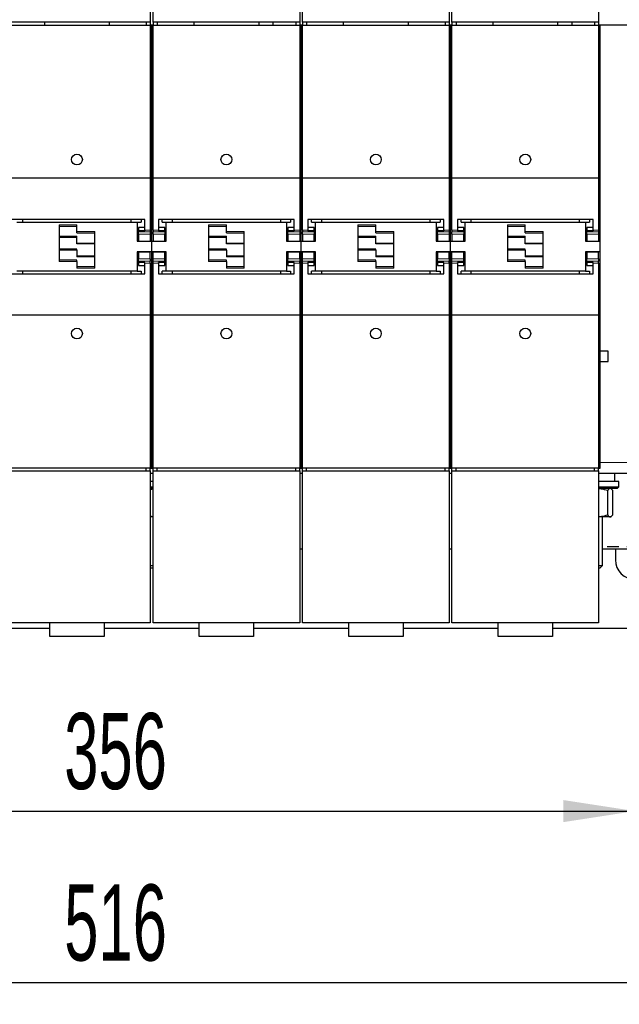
# Model space of a CAD drawing. Header units: millimetres. Extents: x 5 to 418, y 2 to 292.
# Tile 4 of 39: x 97 to 125, y 64 to 110. Entities that reach past the tile are written whole.
import ezdxf

# ---------------------------------------------------------------- set-up
doc = ezdxf.new("R2010")
doc.units = ezdxf.units.MM
doc.layers.add('SLD-0', color=7, linetype='Continuous')
doc.styles.add('SLDTEXTSTYLE0', font='TXT', dxfattribs={"width": 0.605})
doc.dimstyles.new('SLDDIMSTYLE0', dxfattribs={"dimtxt": 3.5, "dimasz": 3.302, "dimexe": 0, "dimexo": 0.0625, "dimgap": 0.875, "dimtad": 1, "dimlfac": 8, "dimrnd": 1e-09, "dimzin": 12, "dimdsep": 46, "dimtxsty": 'SLDTEXTSTYLE0', "dimsah": 1, "dimcen": 0.09, "dimadec": 0, "dimazin": 3, "dimtfac": 1, "dimtofl": 0, "dimtmove": 0, "dimatfit": 3, "dimfxl": 1, "dimfrac": 2, "dimtolj": 1, "dimtzin": 12, "dimarcsym": 0})

# ---------------------------------------------------------------- blocks, each defined once
blk = doc.blocks.new('_D_4')
at = {"layer": 'SLD-0', "color": 7}
for p, q in [((81.285, 84.681), (81.285, 72.125)), ((125.785, 84.681), (125.785, 72.125)), ((81.285, 73.125), (125.785, 73.125))]:
    blk.add_line(p, q, dxfattribs=at)
for points in [[(81.285, 73.125), (84.587, 72.617), (84.587, 73.633)], [(125.785, 73.125), (122.483, 73.633), (122.483, 72.617)]]:
    blk.add_solid(points, dxfattribs=at)
at = {"layer": 'SLD-0', "color": 7, "insert": (99.524, 77.637), "char_height": 3.5, "attachment_point": 1, "style": 'SLDTEXTSTYLE0'}
blk.add_mtext('356', dxfattribs=at)
blk = doc.blocks.new('_D_5')
at = {"layer": 'SLD-0', "color": 7}
for p, q in [((71.285, 84.681), (71.285, 64.24)), ((135.785, 83.994), (135.785, 64.24)), ((71.285, 65.24), (135.785, 65.24))]:
    blk.add_line(p, q, dxfattribs=at)
for points in [[(71.285, 65.24), (74.587, 64.732), (74.587, 65.748)], [(135.785, 65.24), (132.483, 65.748), (132.483, 64.732)]]:
    blk.add_solid(points, dxfattribs=at)
at = {"layer": 'SLD-0', "color": 7, "insert": (99.524, 69.751), "char_height": 3.5, "attachment_point": 1, "style": 'SLDTEXTSTYLE0'}
blk.add_mtext('516', dxfattribs=at)
blk = doc.blocks.new('SW_CENTERMARKSYMBOL_4')
at = {"layer": 'SLD-0', "color": 0}
for p, q in [((0, 0.75), (0, 1.28125)), ((-0.75, 0), (-1.28125, 0)), ((0, 0), (-0.375, 0)), ((0, 0), (0, 0.375)), ((0, 0), (0, -0.375)), ((0, 0), (0.375, 0)), ((0.75, 0), (1.28125, 0)), ((0, -0.75), (0, -1.28125))]:
    blk.add_line(p, q, dxfattribs=at)

msp = doc.modelspace()

# ---------------------------------------------------------------- linework, layer by layer
at = {"color": 7, "linetype": 'Continuous', "lineweight": 25}
for p, q in [((103.4847, 116.4002), (103.4847, 109.4002)), ((103.6097, 109.4002), (103.6097, 116.4002)), ((110.3597, 116.4002), (110.3597, 109.4002)), ((110.4847, 109.4002), (110.4847, 116.4002)), ((117.2347, 116.4002), (117.2347, 109.4002)), ((117.3597, 109.4002), (117.3597, 116.4002)), ((124.1097, 116.4002), (124.1097, 109.4002)), ((103.4847, 109.4002), (96.7347, 109.4002)), ((96.7347, 109.2752), (103.4847, 109.2752)), ((98.6097, 109.4002), (98.6097, 109.2752)), ((101.6097, 109.2752), (101.6097, 109.4002)), ((103.2972, 109.4002), (103.2972, 109.2752)), ((103.4847, 109.4002), (103.4847, 109.2752)), ((103.4847, 109.2752), (103.4847, 102.2499)), ((103.5472, 109.2752), (103.4847, 109.2752)), ((103.5472, 108.1315), (103.5472, 109.2752)), ((103.6097, 109.2752), (103.5472, 109.2752)), ((110.3597, 109.4002), (103.6097, 109.4002)), ((103.6097, 109.4002), (103.6097, 109.2752)), ((103.6097, 109.2752), (110.3597, 109.2752)), ((103.6097, 102.2499), (103.6097, 109.2752)), ((103.7972, 109.4002), (103.7972, 109.2752)), ((105.4847, 109.4002), (105.4847, 109.2752)), ((108.4847, 109.2752), (108.4847, 109.4002)), ((109.1347, 109.2752), (109.1347, 109.4002)), ((110.1722, 109.4002), (110.1722, 109.2752)), ((110.3597, 109.4002), (110.3597, 109.2752)), ((110.3597, 109.2752), (110.3597, 102.2499)), ((110.4222, 109.2752), (110.3597, 109.2752)), ((110.4222, 108.1315), (110.4222, 109.2752)), ((110.4847, 109.2752), (110.4222, 109.2752)), ((117.2347, 109.4002), (110.4847, 109.4002)), ((110.4847, 109.4002), (110.4847, 109.2752)), ((110.4847, 109.2752), (117.2347, 109.2752)), ((110.4847, 102.2499), (110.4847, 109.2752)), ((110.6722, 109.4002), (110.6722, 109.2752)), ((112.3597, 109.4002), (112.3597, 109.2752)), ((115.3597, 109.2752), (115.3597, 109.4002)), ((117.0472, 109.4002), (117.0472, 109.2752)), ((117.2347, 109.4002), (117.2347, 109.2752)), ((117.2347, 109.2752), (117.2347, 102.2499)), ((117.2972, 109.2752), (117.2347, 109.2752)), ((117.3597, 109.2752), (117.2972, 109.2752)), ((117.2972, 108.1315), (117.2972, 109.2752)), ((124.1097, 109.4002), (117.3597, 109.4002)), ((117.3597, 109.4002), (117.3597, 109.2752)), ((117.3597, 109.2752), (124.1097, 109.2752)), ((117.3597, 102.2499), (117.3597, 109.2752)), ((117.5472, 109.4002), (117.5472, 109.2752)), ((119.2347, 109.4002), (119.2347, 109.2752)), ((122.2347, 109.2752), (122.2347, 109.4002)), ((122.8847, 109.2752), (122.8847, 109.4002)), ((123.9222, 109.4002), (123.9222, 109.2752)), ((124.1097, 109.4002), (124.1097, 109.2752)), ((124.1097, 109.2752), (124.1097, 102.2499)), ((124.1722, 109.2752), (124.1097, 109.2752)), ((124.1722, 108.1315), (124.1722, 109.2752)), ((126.9031, 109.2752), (124.1722, 109.2752)), ((103.4847, 108.1315), (103.5472, 108.1315)), ((103.5472, 100.5265), (103.5472, 108.1315)), ((103.6097, 108.1315), (103.5472, 108.1315)), ((110.3597, 108.1315), (110.4222, 108.1315)), ((110.4222, 100.5265), (110.4222, 108.1315)), ((110.4847, 108.1315), (110.4222, 108.1315)), ((117.2347, 108.1315), (117.2972, 108.1315)), ((117.2972, 100.5265), (117.2972, 108.1315)), ((117.3597, 108.1315), (117.2972, 108.1315)), ((124.1097, 108.1315), (124.1722, 108.1315)), ((124.1722, 100.5265), (124.1722, 108.1315)), ((96.7347, 102.2499), (103.4847, 102.2499)), ((103.4847, 102.2499), (103.4847, 99.8459)), ((103.6097, 102.2499), (110.3597, 102.2499)), ((103.6097, 99.8459), (103.6097, 102.2499)), ((110.3597, 102.2499), (110.3597, 99.8459)), ((110.4847, 102.2499), (117.2347, 102.2499)), ((110.4847, 99.8459), (110.4847, 102.2499)), ((117.2347, 102.2499), (117.2347, 99.8459)), ((117.3597, 102.2499), (124.1097, 102.2499)), ((117.3597, 99.8459), (117.3597, 102.2499)), ((124.1097, 102.2499), (124.1097, 99.8459)), ((103.5472, 100.5265), (103.4847, 100.5265)), ((103.5472, 99.8712), (103.5472, 100.5265)), ((103.5472, 100.5265), (103.6097, 100.5265)), ((110.4222, 100.5265), (110.3597, 100.5265)), ((110.4222, 99.8712), (110.4222, 100.5265)), ((110.4222, 100.5265), (110.4847, 100.5265)), ((117.2972, 100.5265), (117.2347, 100.5265)), ((117.2972, 100.5265), (117.3597, 100.5265)), ((117.2972, 99.8712), (117.2972, 100.5265)), ((124.1722, 100.5265), (124.1097, 100.5265)), ((124.1722, 99.8712), (124.1722, 100.5265)), ((103.2347, 100.338), (96.9847, 100.338)), ((97.341, 100.2127), (102.8785, 100.2127)), ((97.6097, 100.338), (97.6097, 100.2127)), ((99.2847, 100.0877), (99.2847, 98.4002)), ((100.1097, 99.7752), (100.1097, 100.0877)), ((102.6097, 100.2127), (102.6097, 100.338)), ((102.8785, 100.2127), (102.8785, 99.3377)), ((102.8785, 100.2127), (103.066, 100.2127)), ((103.066, 100.338), (103.066, 100.2127)), ((103.2347, 99.8459), (103.2347, 100.338)), ((110.1097, 100.338), (103.8597, 100.338)), ((103.8597, 100.338), (103.8597, 99.8459)), ((104.0285, 100.2127), (104.0285, 100.338)), ((104.0285, 100.2127), (104.216, 100.2127)), ((104.216, 99.3377), (104.216, 100.2127)), ((104.216, 100.2127), (109.7535, 100.2127)), ((104.4847, 100.338), (104.4847, 100.2127)), ((106.1597, 100.0877), (106.1597, 98.4002)), ((106.9847, 99.7752), (106.9847, 100.0877)), ((109.4847, 100.2127), (109.4847, 100.338)), ((109.7535, 100.2127), (109.7535, 99.3377)), ((109.7535, 100.2127), (109.941, 100.2127)), ((109.941, 100.338), (109.941, 100.2127)), ((110.1097, 99.8459), (110.1097, 100.338)), ((116.9847, 100.338), (110.7347, 100.338)), ((110.7347, 100.338), (110.7347, 99.8459)), ((110.9035, 100.2127), (110.9035, 100.338)), ((110.9035, 100.2127), (111.091, 100.2127)), ((111.091, 99.3377), (111.091, 100.2127)), ((111.091, 100.2127), (116.6285, 100.2127)), ((111.3597, 100.338), (111.3597, 100.2127)), ((113.0347, 100.0877), (113.0347, 98.4002)), ((113.8597, 99.7752), (113.8597, 100.0877)), ((116.3597, 100.2127), (116.3597, 100.338)), ((116.6285, 100.2127), (116.6285, 99.3377)), ((116.6285, 100.2127), (116.816, 100.2127)), ((116.816, 100.338), (116.816, 100.2127)), ((116.9847, 99.8459), (116.9847, 100.338)), ((123.8597, 100.338), (117.6097, 100.338)), ((117.6097, 100.338), (117.6097, 99.8459)), ((117.7785, 100.2127), (117.7785, 100.338)), ((117.7785, 100.2127), (117.966, 100.2127)), ((117.966, 99.3377), (117.966, 100.2127)), ((117.966, 100.2127), (123.5035, 100.2127)), ((118.2347, 100.338), (118.2347, 100.2127)), ((119.9097, 100.0877), (119.9097, 98.4002)), ((120.7347, 99.7752), (120.7347, 100.0877)), ((123.2347, 100.2127), (123.2347, 100.338)), ((123.5035, 100.2127), (123.5035, 99.3377)), ((123.5035, 100.2127), (123.691, 100.2127)), ((123.691, 100.338), (123.691, 100.2127)), ((123.8597, 99.8459), (123.8597, 100.338)), ((99.2847, 100.0252), (100.1097, 100.0252)), ((100.1097, 99.7127), (100.1097, 99.7752)), ((100.1097, 99.7127), (100.9347, 99.7127)), ((100.9347, 98.0877), (100.9347, 99.7752)), ((103.2347, 99.9596), (102.941, 99.9596)), ((102.941, 99.9596), (102.941, 99.8249)), ((102.941, 99.8249), (102.941, 99.8142)), ((102.941, 99.8249), (103.2347, 99.8249)), ((102.941, 99.8142), (102.941, 99.7575)), ((102.941, 99.8142), (103.2347, 99.8142)), ((102.941, 99.6502), (102.941, 99.7575)), ((102.941, 99.6502), (102.941, 99.3408)), ((103.2347, 99.8459), (103.2347, 99.8142)), ((103.4847, 99.8459), (103.4847, 99.7575)), ((103.4847, 99.7575), (103.4847, 99.6502)), ((103.4847, 99.6502), (103.4847, 99.3408)), ((103.5472, 99.3377), (103.5472, 99.8712)), ((103.6097, 99.8459), (103.6097, 99.7575)), ((103.6097, 99.6502), (103.6097, 99.7575)), ((103.6097, 99.6502), (103.6097, 99.3408)), ((104.1535, 99.9596), (103.8597, 99.9596)), ((103.8597, 99.8459), (103.8597, 99.8142)), ((103.8597, 99.8249), (104.1535, 99.8249)), ((103.8597, 99.8142), (104.1535, 99.8142)), ((104.1535, 99.8249), (104.1535, 99.9596)), ((104.1535, 99.8142), (104.1535, 99.8249)), ((104.1535, 99.8142), (104.1535, 99.7575)), ((104.1535, 99.7575), (104.1535, 99.6502)), ((104.1535, 99.3408), (104.1535, 99.6502)), ((106.1597, 100.0252), (106.9847, 100.0252)), ((106.9847, 99.7127), (106.9847, 99.7752)), ((106.9847, 99.7127), (107.8097, 99.7127)), ((107.8097, 98.0877), (107.8097, 99.7752)), ((110.1097, 99.9596), (109.816, 99.9596)), ((109.816, 99.9596), (109.816, 99.8249)), ((109.816, 99.8249), (109.816, 99.8142)), ((109.816, 99.8249), (110.1097, 99.8249)), ((109.816, 99.8142), (109.816, 99.7575)), ((109.816, 99.8142), (110.1097, 99.8142)), ((109.816, 99.6502), (109.816, 99.7575)), ((109.816, 99.6502), (109.816, 99.3408)), ((110.1097, 99.8459), (110.1097, 99.8142)), ((110.3597, 99.8459), (110.3597, 99.7575)), ((110.3597, 99.7575), (110.3597, 99.6502)), ((110.3597, 99.6502), (110.3597, 99.3408)), ((110.4222, 99.3377), (110.4222, 99.8712)), ((110.4847, 99.8459), (110.4847, 99.7575)), ((110.4847, 99.6502), (110.4847, 99.7575)), ((110.4847, 99.6502), (110.4847, 99.3408)), ((111.0285, 99.9596), (110.7347, 99.9596)), ((110.7347, 99.8459), (110.7347, 99.8142)), ((110.7347, 99.8249), (111.0285, 99.8249)), ((110.7347, 99.8142), (111.0285, 99.8142)), ((111.0285, 99.8249), (111.0285, 99.9596)), ((111.0285, 99.8142), (111.0285, 99.8249)), ((111.0285, 99.8142), (111.0285, 99.7575)), ((111.0285, 99.7575), (111.0285, 99.6502)), ((111.0285, 99.3408), (111.0285, 99.6502)), ((113.0347, 100.0252), (113.8597, 100.0252)), ((113.8597, 99.7127), (113.8597, 99.7752)), ((113.8597, 99.7127), (114.6847, 99.7127)), ((114.6847, 98.0877), (114.6847, 99.7752)), ((116.9847, 99.9596), (116.691, 99.9596)), ((116.691, 99.9596), (116.691, 99.8249)), ((116.691, 99.8249), (116.691, 99.8142)), ((116.691, 99.8249), (116.9847, 99.8249)), ((116.691, 99.8142), (116.691, 99.7575)), ((116.691, 99.8142), (116.9847, 99.8142)), ((116.691, 99.6502), (116.691, 99.7575)), ((116.691, 99.6502), (116.691, 99.3408)), ((116.9847, 99.8459), (116.9847, 99.8142)), ((117.2347, 99.8459), (117.2347, 99.7575)), ((117.2347, 99.7575), (117.2347, 99.6502)), ((117.2347, 99.6502), (117.2347, 99.3408)), ((117.2972, 99.3377), (117.2972, 99.8712)), ((117.3597, 99.8459), (117.3597, 99.7575)), ((117.3597, 99.6502), (117.3597, 99.7575)), ((117.3597, 99.6502), (117.3597, 99.3408)), ((117.9035, 99.9596), (117.6097, 99.9596)), ((117.6097, 99.8459), (117.6097, 99.8142)), ((117.6097, 99.8249), (117.9035, 99.8249)), ((117.6097, 99.8142), (117.9035, 99.8142)), ((117.9035, 99.8249), (117.9035, 99.9596)), ((117.9035, 99.8142), (117.9035, 99.8249)), ((117.9035, 99.8142), (117.9035, 99.7575)), ((117.9035, 99.7575), (117.9035, 99.6502)), ((117.9035, 99.3408), (117.9035, 99.6502)), ((119.9097, 100.0252), (120.7347, 100.0252)), ((120.7347, 99.7127), (120.7347, 99.7752)), ((120.7347, 99.7127), (121.5597, 99.7127)), ((121.5597, 98.0877), (121.5597, 99.7752)), ((123.8597, 99.9596), (123.566, 99.9596)), ((123.566, 99.9596), (123.566, 99.8249)), ((123.566, 99.8249), (123.566, 99.8142)), ((123.566, 99.8249), (123.8597, 99.8249)), ((123.566, 99.8142), (123.566, 99.7575)), ((123.566, 99.8142), (123.8597, 99.8142)), ((123.566, 99.6502), (123.566, 99.7575)), ((123.566, 99.6502), (123.566, 99.3408)), ((123.8597, 99.8459), (123.8597, 99.8142)), ((124.1097, 99.8459), (124.1097, 99.7575)), ((124.1097, 99.7575), (124.1097, 99.6502)), ((124.1097, 99.6502), (124.1097, 99.3408)), ((124.1722, 99.3377), (124.1722, 99.8712)), ((99.2847, 99.519), (100.1097, 99.519)), ((100.1097, 99.248), (100.1097, 99.5605)), ((100.1097, 99.2361), (100.1097, 99.248)), ((100.1097, 99.2065), (100.1097, 99.2361)), ((100.9347, 99.2065), (100.1097, 99.2065)), ((102.8785, 99.3377), (103.5472, 99.3377)), ((102.941, 99.3408), (103.4847, 99.3408)), ((103.5472, 98.8377), (103.5472, 99.3377)), ((103.5472, 99.3377), (104.216, 99.3377)), ((103.6097, 99.3408), (104.1535, 99.3408)), ((106.1597, 99.519), (106.9847, 99.519)), ((106.9847, 99.248), (106.9847, 99.5605)), ((106.9847, 99.2361), (106.9847, 99.248)), ((106.9847, 99.2065), (106.9847, 99.2361)), ((107.8097, 99.2065), (106.9847, 99.2065)), ((109.7535, 99.3377), (110.4222, 99.3377)), ((109.816, 99.3408), (110.3597, 99.3408)), ((110.4222, 98.8377), (110.4222, 99.3377)), ((110.4222, 99.3377), (111.091, 99.3377)), ((110.4847, 99.3408), (111.0285, 99.3408)), ((113.0347, 99.519), (113.8597, 99.519)), ((113.8597, 99.248), (113.8597, 99.5605)), ((113.8597, 99.2361), (113.8597, 99.248)), ((113.8597, 99.2065), (113.8597, 99.2361)), ((114.6847, 99.2065), (113.8597, 99.2065)), ((116.6285, 99.3377), (117.2972, 99.3377)), ((116.691, 99.3408), (117.2347, 99.3408)), ((117.2972, 99.3377), (117.966, 99.3377)), ((117.2972, 98.8377), (117.2972, 99.3377)), ((117.3597, 99.3408), (117.9035, 99.3408)), ((119.9097, 99.519), (120.7347, 99.519)), ((120.7347, 99.248), (120.7347, 99.5605)), ((120.7347, 99.2361), (120.7347, 99.248)), ((120.7347, 99.2065), (120.7347, 99.2361)), ((121.5597, 99.2065), (120.7347, 99.2065)), ((123.5035, 99.3377), (124.1722, 99.3377)), ((123.566, 99.3408), (124.1097, 99.3408)), ((124.1722, 98.8377), (124.1722, 99.3377)), ((100.1097, 98.969), (99.2847, 98.969)), ((100.1097, 98.9393), (100.1097, 98.969)), ((100.1097, 98.9274), (100.1097, 98.9393)), ((100.1097, 98.9274), (100.1097, 98.6149)), ((102.8785, 98.8377), (102.8785, 97.9627)), ((103.5472, 98.8377), (102.8785, 98.8377)), ((103.4847, 98.8346), (102.941, 98.8346)), ((102.941, 98.8346), (102.941, 98.5252)), ((103.4847, 98.5252), (103.4847, 98.8346)), ((103.5472, 98.3042), (103.5472, 98.8377)), ((104.216, 98.8377), (103.5472, 98.8377)), ((104.1535, 98.8346), (103.6097, 98.8346)), ((103.6097, 98.5252), (103.6097, 98.8346)), ((104.1535, 98.5252), (104.1535, 98.8346)), ((104.216, 97.9627), (104.216, 98.8377)), ((106.9847, 98.969), (106.1597, 98.969)), ((106.9847, 98.9393), (106.9847, 98.969)), ((106.9847, 98.9274), (106.9847, 98.9393)), ((106.9847, 98.9274), (106.9847, 98.6149)), ((109.7535, 98.8377), (109.7535, 97.9627)), ((110.4222, 98.8377), (109.7535, 98.8377)), ((110.3597, 98.8346), (109.816, 98.8346)), ((109.816, 98.8346), (109.816, 98.5252)), ((110.3597, 98.5252), (110.3597, 98.8346)), ((110.4222, 98.3042), (110.4222, 98.8377)), ((111.091, 98.8377), (110.4222, 98.8377)), ((111.0285, 98.8346), (110.4847, 98.8346)), ((110.4847, 98.5252), (110.4847, 98.8346)), ((111.0285, 98.5252), (111.0285, 98.8346)), ((111.091, 97.9627), (111.091, 98.8377)), ((113.8597, 98.969), (113.0347, 98.969)), ((113.8597, 98.9393), (113.8597, 98.969)), ((113.8597, 98.9274), (113.8597, 98.9393)), ((113.8597, 98.9274), (113.8597, 98.6149)), ((117.2972, 98.8377), (116.6285, 98.8377)), ((116.6285, 98.8377), (116.6285, 97.9627)), ((117.2347, 98.8346), (116.691, 98.8346)), ((116.691, 98.8346), (116.691, 98.5252)), ((117.2347, 98.5252), (117.2347, 98.8346)), ((117.966, 98.8377), (117.2972, 98.8377)), ((117.2972, 98.3042), (117.2972, 98.8377)), ((117.9035, 98.8346), (117.3597, 98.8346)), ((117.3597, 98.5252), (117.3597, 98.8346)), ((117.9035, 98.5252), (117.9035, 98.8346)), ((117.966, 97.9627), (117.966, 98.8377)), ((120.7347, 98.969), (119.9097, 98.969)), ((120.7347, 98.9393), (120.7347, 98.969)), ((120.7347, 98.9274), (120.7347, 98.9393)), ((120.7347, 98.9274), (120.7347, 98.6149)), ((123.5035, 98.8377), (123.5035, 97.9627)), ((124.1722, 98.8377), (123.5035, 98.8377)), ((124.1097, 98.8346), (123.566, 98.8346)), ((123.566, 98.8346), (123.566, 98.5252)), ((124.1097, 98.5252), (124.1097, 98.8346)), ((124.1722, 98.3042), (124.1722, 98.8377)), ((100.1097, 98.4627), (99.2847, 98.4627)), ((100.1097, 98.6565), (100.9347, 98.6565)), ((100.1097, 98.4002), (100.1097, 98.4627)), ((100.1097, 98.4002), (100.1097, 98.0877)), ((102.941, 98.4179), (102.941, 98.5252)), ((102.941, 98.3612), (102.941, 98.4179)), ((103.2347, 98.3612), (102.941, 98.3612)), ((102.941, 98.3612), (102.941, 98.3505)), ((103.2347, 98.3505), (102.941, 98.3505)), ((102.941, 98.3505), (102.941, 98.2158)), ((103.2347, 98.3295), (103.2347, 98.3612)), ((103.2347, 97.8374), (103.2347, 98.3295)), ((103.4847, 98.5252), (103.4847, 98.4179)), ((103.4847, 98.3295), (103.4847, 98.4179)), ((103.4847, 98.3295), (103.4847, 95.9255)), ((103.5472, 97.6489), (103.5472, 98.3042)), ((103.6097, 98.4179), (103.6097, 98.5252)), ((103.6097, 98.3295), (103.6097, 98.4179)), ((103.6097, 95.9255), (103.6097, 98.3295)), ((104.1535, 98.3612), (103.8597, 98.3612)), ((103.8597, 98.3295), (103.8597, 98.3612)), ((104.1535, 98.3505), (103.8597, 98.3505)), ((103.8597, 98.3295), (103.8597, 97.8374)), ((104.1535, 98.4179), (104.1535, 98.5252)), ((104.1535, 98.3612), (104.1535, 98.4179)), ((104.1535, 98.3505), (104.1535, 98.3612)), ((104.1535, 98.2158), (104.1535, 98.3505)), ((106.9847, 98.4627), (106.1597, 98.4627)), ((106.9847, 98.6565), (107.8097, 98.6565)), ((106.9847, 98.4002), (106.9847, 98.4627)), ((106.9847, 98.4002), (106.9847, 98.0877)), ((109.816, 98.4179), (109.816, 98.5252)), ((109.816, 98.3612), (109.816, 98.4179)), ((110.1097, 98.3612), (109.816, 98.3612)), ((109.816, 98.3612), (109.816, 98.3505)), ((110.1097, 98.3505), (109.816, 98.3505)), ((109.816, 98.3505), (109.816, 98.2158)), ((110.1097, 98.3295), (110.1097, 98.3612)), ((110.1097, 97.8374), (110.1097, 98.3295)), ((110.3597, 98.5252), (110.3597, 98.4179)), ((110.3597, 98.3295), (110.3597, 98.4179)), ((110.3597, 98.3295), (110.3597, 95.9255)), ((110.4222, 97.6489), (110.4222, 98.3042)), ((110.4847, 98.4179), (110.4847, 98.5252)), ((110.4847, 98.3295), (110.4847, 98.4179)), ((110.4847, 95.9255), (110.4847, 98.3295)), ((111.0285, 98.3612), (110.7347, 98.3612)), ((110.7347, 98.3295), (110.7347, 98.3612)), ((111.0285, 98.3505), (110.7347, 98.3505)), ((110.7347, 98.3295), (110.7347, 97.8374)), ((111.0285, 98.4179), (111.0285, 98.5252)), ((111.0285, 98.3612), (111.0285, 98.4179)), ((111.0285, 98.3505), (111.0285, 98.3612)), ((111.0285, 98.2158), (111.0285, 98.3505)), ((113.8597, 98.4627), (113.0347, 98.4627)), ((113.8597, 98.6565), (114.6847, 98.6565)), ((113.8597, 98.4002), (113.8597, 98.4627)), ((113.8597, 98.4002), (113.8597, 98.0877)), ((116.691, 98.4179), (116.691, 98.5252)), ((116.691, 98.3612), (116.691, 98.4179)), ((116.9847, 98.3612), (116.691, 98.3612)), ((116.691, 98.3612), (116.691, 98.3505)), ((116.9847, 98.3505), (116.691, 98.3505)), ((116.691, 98.3505), (116.691, 98.2158)), ((116.9847, 98.3295), (116.9847, 98.3612)), ((116.9847, 97.8374), (116.9847, 98.3295)), ((117.2347, 98.5252), (117.2347, 98.4179)), ((117.2347, 98.3295), (117.2347, 98.4179)), ((117.2347, 98.3295), (117.2347, 95.9255)), ((117.2972, 97.6489), (117.2972, 98.3042)), ((117.3597, 98.4179), (117.3597, 98.5252)), ((117.3597, 98.3295), (117.3597, 98.4179)), ((117.3597, 95.9255), (117.3597, 98.3295)), ((117.9035, 98.3612), (117.6097, 98.3612)), ((117.6097, 98.3295), (117.6097, 98.3612)), ((117.9035, 98.3505), (117.6097, 98.3505)), ((117.6097, 98.3295), (117.6097, 97.8374)), ((117.9035, 98.4179), (117.9035, 98.5252)), ((117.9035, 98.3612), (117.9035, 98.4179)), ((117.9035, 98.3505), (117.9035, 98.3612)), ((117.9035, 98.2158), (117.9035, 98.3505)), ((120.7347, 98.4627), (119.9097, 98.4627)), ((120.7347, 98.6565), (121.5597, 98.6565)), ((120.7347, 98.4002), (120.7347, 98.4627)), ((120.7347, 98.4002), (120.7347, 98.0877)), ((123.566, 98.4179), (123.566, 98.5252)), ((123.566, 98.3612), (123.566, 98.4179)), ((123.8597, 98.3612), (123.566, 98.3612)), ((123.566, 98.3612), (123.566, 98.3505)), ((123.8597, 98.3505), (123.566, 98.3505)), ((123.566, 98.3505), (123.566, 98.2158)), ((123.8597, 98.3295), (123.8597, 98.3612)), ((123.8597, 97.8374), (123.8597, 98.3295)), ((124.1097, 98.5252), (124.1097, 98.4179)), ((124.1097, 98.3295), (124.1097, 98.4179)), ((124.1097, 98.3295), (124.1097, 95.9255)), ((124.1722, 97.6489), (124.1722, 98.3042)), ((96.9847, 97.8374), (103.2347, 97.8374)), ((102.8785, 97.9627), (97.341, 97.9627)), ((97.6097, 97.9627), (97.6097, 97.8374)), ((100.9347, 98.1502), (100.1097, 98.1502)), ((102.6097, 97.8374), (102.6097, 97.9627)), ((102.8785, 97.9627), (103.066, 97.9627)), ((102.941, 98.2158), (103.2347, 98.2158)), ((103.066, 97.9627), (103.066, 97.8374)), ((103.8597, 98.2158), (104.1535, 98.2158)), ((103.8597, 97.8374), (110.1097, 97.8374)), ((104.0285, 97.8374), (104.0285, 97.9627)), ((104.216, 97.9627), (104.0285, 97.9627)), ((109.7535, 97.9627), (104.216, 97.9627)), ((104.4847, 97.9627), (104.4847, 97.8374)), ((107.8097, 98.1502), (106.9847, 98.1502)), ((109.4847, 97.8374), (109.4847, 97.9627)), ((109.7535, 97.9627), (109.941, 97.9627)), ((109.816, 98.2158), (110.1097, 98.2158)), ((109.941, 97.9627), (109.941, 97.8374)), ((110.7347, 98.2158), (111.0285, 98.2158)), ((110.7347, 97.8374), (116.9847, 97.8374)), ((111.091, 97.9627), (110.9035, 97.9627)), ((110.9035, 97.8374), (110.9035, 97.9627)), ((116.6285, 97.9627), (111.091, 97.9627)), ((111.3597, 97.9627), (111.3597, 97.8374)), ((114.6847, 98.1502), (113.8597, 98.1502)), ((116.3597, 97.8374), (116.3597, 97.9627)), ((116.6285, 97.9627), (116.816, 97.9627)), ((116.691, 98.2158), (116.9847, 98.2158)), ((116.816, 97.9627), (116.816, 97.8374)), ((117.6097, 98.2158), (117.9035, 98.2158)), ((117.6097, 97.8374), (123.8597, 97.8374)), ((117.7785, 97.8374), (117.7785, 97.9627)), ((117.966, 97.9627), (117.7785, 97.9627)), ((123.5035, 97.9627), (117.966, 97.9627)), ((118.2347, 97.9627), (118.2347, 97.8374)), ((121.5597, 98.1502), (120.7347, 98.1502)), ((123.2347, 97.8374), (123.2347, 97.9627)), ((123.5035, 97.9627), (123.691, 97.9627)), ((123.566, 98.2158), (123.8597, 98.2158)), ((123.691, 97.9627), (123.691, 97.8374)), ((103.4847, 97.6489), (103.5472, 97.6489)), ((103.5472, 90.044), (103.5472, 97.6489)), ((103.6097, 97.6489), (103.5472, 97.6489)), ((110.3597, 97.6489), (110.4222, 97.6489)), ((110.4222, 90.044), (110.4222, 97.6489)), ((110.4847, 97.6489), (110.4222, 97.6489)), ((117.2347, 97.6489), (117.2972, 97.6489)), ((117.2972, 90.044), (117.2972, 97.6489)), ((117.3597, 97.6489), (117.2972, 97.6489)), ((124.1097, 97.6489), (124.1722, 97.6489)), ((124.1722, 90.044), (124.1722, 97.6489)), ((103.4847, 95.9255), (96.7347, 95.9255)), ((103.4847, 95.9255), (103.4847, 88.9002)), ((110.3597, 95.9255), (103.6097, 95.9255)), ((103.6097, 88.9002), (103.6097, 95.9255)), ((110.3597, 95.9255), (110.3597, 88.9002)), ((117.2347, 95.9255), (110.4847, 95.9255)), ((110.4847, 88.9002), (110.4847, 95.9255)), ((117.2347, 95.9255), (117.2347, 88.9002)), ((124.1097, 95.9255), (117.3597, 95.9255)), ((117.3597, 88.9002), (117.3597, 95.9255)), ((124.1097, 95.9255), (124.1097, 88.9002)), ((124.5535, 94.274), (124.1722, 94.274)), ((124.5535, 93.8015), (124.5535, 94.274)), ((124.1722, 93.8015), (124.5535, 93.8015)), ((103.5472, 90.044), (103.4847, 90.044)), ((103.5472, 88.9002), (103.5472, 90.044)), ((103.6097, 90.044), (103.5472, 90.044)), ((110.4222, 90.044), (110.3597, 90.044)), ((110.4222, 88.9002), (110.4222, 90.044)), ((110.4847, 90.044), (110.4222, 90.044)), ((117.2972, 90.044), (117.2347, 90.044)), ((117.3597, 90.044), (117.2972, 90.044)), ((117.2972, 88.9002), (117.2972, 90.044)), ((124.1722, 90.044), (124.1097, 90.044)), ((124.1722, 88.9002), (124.1722, 90.044)), ((103.4847, 88.9002), (96.7347, 88.9002)), ((96.7347, 88.7752), (103.4847, 88.7752)), ((103.2972, 88.7752), (103.2972, 88.9002)), ((103.4847, 88.7752), (103.4847, 88.9002)), ((103.4847, 88.9002), (103.5472, 88.9002)), ((103.4847, 88.7752), (103.4847, 81.7752)), ((103.5472, 88.9002), (103.6097, 88.9002)), ((110.3597, 88.9002), (103.6097, 88.9002)), ((103.6097, 88.7752), (103.6097, 88.9002)), ((103.6097, 88.7752), (110.3597, 88.7752)), ((103.6097, 81.7752), (103.6097, 88.7752)), ((103.7972, 88.7752), (103.7972, 88.9002)), ((110.1722, 88.7752), (110.1722, 88.9002)), ((110.3597, 88.7752), (110.3597, 88.9002)), ((110.3597, 88.9002), (110.4222, 88.9002)), ((110.3597, 88.7752), (110.3597, 81.7752)), ((110.4222, 88.9002), (110.4847, 88.9002)), ((117.2347, 88.9002), (110.4847, 88.9002)), ((110.4847, 88.7752), (110.4847, 88.9002)), ((110.4847, 88.7752), (117.2347, 88.7752)), ((110.4847, 81.7752), (110.4847, 88.7752)), ((110.6722, 88.7752), (110.6722, 88.9002)), ((117.0472, 88.7752), (117.0472, 88.9002)), ((117.2347, 88.7752), (117.2347, 88.9002)), ((117.2347, 88.9002), (117.2972, 88.9002)), ((117.2347, 88.7752), (117.2347, 81.7752)), ((117.2972, 88.9002), (117.3597, 88.9002)), ((124.1097, 88.9002), (117.3597, 88.9002)), ((117.3597, 88.7752), (117.3597, 88.9002)), ((117.3597, 88.7752), (124.1097, 88.7752)), ((117.3597, 81.7752), (117.3597, 88.7752)), ((117.5472, 88.7752), (117.5472, 88.9002)), ((123.9222, 88.7752), (123.9222, 88.9002)), ((124.1097, 88.7752), (124.1097, 88.9002)), ((124.1097, 88.9002), (124.1722, 88.9002)), ((124.1097, 88.7752), (124.1097, 81.7752)), ((103.6097, 88.6502), (103.4847, 88.6502)), ((110.4847, 88.6502), (110.3597, 88.6502)), ((117.3597, 88.6502), (117.2347, 88.6502)), ((131.0347, 88.6502), (124.1097, 88.6502)), ((124.8472, 88.2752), (124.8472, 88.6502)), ((103.6097, 88.2752), (103.4847, 88.2752)), ((103.4847, 88.0408), (103.6097, 88.0408)), ((103.6097, 87.9627), (103.4847, 87.9627)), ((125.0347, 88.2752), (124.1097, 88.2752)), ((124.1097, 88.0408), (125.0347, 88.0408)), ((124.9566, 87.9627), (124.1097, 87.9627)), ((124.5256, 86.7507), (124.5256, 87.8622)), ((124.6781, 87.9521), (124.6597, 87.9627)), ((124.7577, 86.7507), (124.7577, 87.8622)), ((124.9566, 87.9627), (125.0347, 88.0408)), ((125.0347, 88.0408), (125.0347, 88.2752)), ((103.6097, 86.6502), (103.4847, 86.6502)), ((124.6416, 86.6502), (124.1097, 86.6502)), ((124.2847, 84.419), (124.2847, 86.6502)), ((124.6597, 86.6502), (124.6416, 86.6502)), ((124.6597, 86.6502), (124.6781, 86.6608)), ((110.4847, 85.172), (110.3472, 85.169)), ((117.3597, 85.169), (117.2347, 85.169)), ((130.3472, 85.169), (124.2847, 85.169)), ((124.8785, 85.169), (124.8785, 84.6815)), ((103.4847, 84.419), (103.6097, 84.419)), ((103.6097, 84.294), (103.4847, 84.294)), ((124.1097, 84.419), (124.2847, 84.419)), ((124.1597, 84.294), (124.1097, 84.294)), ((124.1597, 84.294), (124.2847, 84.419)), ((98.8597, 81.5252), (94.4847, 81.5252)), ((103.4847, 81.7752), (96.7347, 81.7752)), ((98.8597, 81.1502), (98.8597, 81.7752)), ((101.3597, 81.7752), (101.3597, 81.1502)), ((105.7347, 81.5252), (101.3597, 81.5252)), ((110.3597, 81.7752), (103.6097, 81.7752)), ((105.7347, 81.1502), (105.7347, 81.7752)), ((108.2347, 81.7752), (108.2347, 81.1502)), ((112.6097, 81.5252), (108.2347, 81.5252)), ((117.2347, 81.7752), (110.4847, 81.7752)), ((112.6097, 81.1502), (112.6097, 81.7752)), ((115.1097, 81.7752), (115.1097, 81.1502)), ((119.4847, 81.5252), (115.1097, 81.5252)), ((124.1097, 81.7752), (117.3597, 81.7752)), ((119.4847, 81.1502), (119.4847, 81.7752)), ((121.9847, 81.7752), (121.9847, 81.1502)), ((138.0347, 81.5252), (121.9847, 81.5252)), ((101.3597, 81.1502), (98.8597, 81.1502)), ((108.2347, 81.1502), (105.7347, 81.1502)), ((115.1097, 81.1502), (112.6097, 81.1502)), ((121.9847, 81.1502), (119.4847, 81.1502))]:
    msp.add_line(p, q, dxfattribs=at)
at = {"color": 7, "linetype": 'Continuous', "lineweight": 18}
for p, q in [((100.1097, 100.0877), (99.2847, 100.0877)), ((106.9847, 100.0877), (106.1597, 100.0877)), ((113.8597, 100.0877), (113.0347, 100.0877)), ((120.7347, 100.0877), (119.9097, 100.0877)), ((100.9347, 99.7752), (100.1097, 99.7752)), ((102.8785, 99.8712), (102.941, 99.8712)), ((102.941, 99.7575), (103.4847, 99.7575)), ((103.4847, 99.6502), (102.941, 99.6502)), ((103.4847, 99.8459), (103.2347, 99.8459)), ((103.4847, 99.8712), (103.5472, 99.8712)), ((103.5472, 99.8712), (103.6097, 99.8712)), ((103.8597, 99.8459), (103.6097, 99.8459)), ((104.1535, 99.7575), (103.6097, 99.7575)), ((104.1535, 99.6502), (103.6097, 99.6502)), ((104.1535, 99.8712), (104.216, 99.8712)), ((107.8097, 99.7752), (106.9847, 99.7752)), ((109.7535, 99.8712), (109.816, 99.8712)), ((109.816, 99.7575), (110.3597, 99.7575)), ((110.3597, 99.6502), (109.816, 99.6502)), ((110.3597, 99.8459), (110.1097, 99.8459)), ((110.3597, 99.8712), (110.4222, 99.8712)), ((110.4222, 99.8712), (110.4847, 99.8712)), ((110.7347, 99.8459), (110.4847, 99.8459)), ((111.0285, 99.7575), (110.4847, 99.7575)), ((111.0285, 99.6502), (110.4847, 99.6502)), ((111.0285, 99.8712), (111.091, 99.8712)), ((114.6847, 99.7752), (113.8597, 99.7752)), ((116.6285, 99.8712), (116.691, 99.8712)), ((116.691, 99.7575), (117.2347, 99.7575)), ((117.2347, 99.6502), (116.691, 99.6502)), ((117.2347, 99.8459), (116.9847, 99.8459)), ((117.2347, 99.8712), (117.2972, 99.8712)), ((117.2972, 99.8712), (117.3597, 99.8712)), ((117.6097, 99.8459), (117.3597, 99.8459)), ((117.9035, 99.7575), (117.3597, 99.7575)), ((117.9035, 99.6502), (117.3597, 99.6502)), ((117.9035, 99.8712), (117.966, 99.8712)), ((121.5597, 99.7752), (120.7347, 99.7752)), ((123.5035, 99.8712), (123.566, 99.8712)), ((123.566, 99.7575), (124.1097, 99.7575)), ((124.1097, 99.6502), (123.566, 99.6502)), ((124.1097, 99.8459), (123.8597, 99.8459)), ((124.1097, 99.8712), (124.1722, 99.8712)), ((100.1097, 99.5605), (99.2847, 99.5605)), ((99.2847, 99.5486), (100.1097, 99.5486)), ((100.9347, 99.248), (100.1097, 99.248)), ((100.1097, 99.2361), (100.9347, 99.2361)), ((106.9847, 99.5605), (106.1597, 99.5605)), ((106.1597, 99.5486), (106.9847, 99.5486)), ((107.8097, 99.248), (106.9847, 99.248)), ((106.9847, 99.2361), (107.8097, 99.2361)), ((113.8597, 99.5605), (113.0347, 99.5605)), ((113.0347, 99.5486), (113.8597, 99.5486)), ((114.6847, 99.248), (113.8597, 99.248)), ((113.8597, 99.2361), (114.6847, 99.2361)), ((120.7347, 99.5605), (119.9097, 99.5605)), ((119.9097, 99.5486), (120.7347, 99.5486)), ((121.5597, 99.248), (120.7347, 99.248)), ((120.7347, 99.2361), (121.5597, 99.2361)), ((100.1097, 98.9393), (99.2847, 98.9393)), ((99.2847, 98.9274), (100.1097, 98.9274)), ((106.9847, 98.9393), (106.1597, 98.9393)), ((106.1597, 98.9274), (106.9847, 98.9274)), ((113.8597, 98.9393), (113.0347, 98.9393)), ((113.0347, 98.9274), (113.8597, 98.9274)), ((120.7347, 98.9393), (119.9097, 98.9393)), ((119.9097, 98.9274), (120.7347, 98.9274)), ((99.2847, 98.4002), (100.1097, 98.4002)), ((100.9347, 98.6268), (100.1097, 98.6268)), ((100.1097, 98.6149), (100.9347, 98.6149)), ((102.941, 98.3042), (102.8785, 98.3042)), ((102.941, 98.5252), (103.4847, 98.5252)), ((102.941, 98.4179), (103.4847, 98.4179)), ((103.2347, 98.3295), (103.4847, 98.3295)), ((103.5472, 98.3042), (103.4847, 98.3042)), ((103.6097, 98.3042), (103.5472, 98.3042)), ((103.6097, 98.5252), (104.1535, 98.5252)), ((104.1535, 98.4179), (103.6097, 98.4179)), ((103.6097, 98.3295), (103.8597, 98.3295)), ((104.216, 98.3042), (104.1535, 98.3042)), ((106.1597, 98.4002), (106.9847, 98.4002)), ((107.8097, 98.6268), (106.9847, 98.6268)), ((106.9847, 98.6149), (107.8097, 98.6149)), ((109.816, 98.3042), (109.7535, 98.3042)), ((109.816, 98.5252), (110.3597, 98.5252)), ((109.816, 98.4179), (110.3597, 98.4179)), ((110.1097, 98.3295), (110.3597, 98.3295)), ((110.4222, 98.3042), (110.3597, 98.3042)), ((110.4847, 98.3042), (110.4222, 98.3042)), ((110.4847, 98.5252), (111.0285, 98.5252)), ((111.0285, 98.4179), (110.4847, 98.4179)), ((110.4847, 98.3295), (110.7347, 98.3295)), ((111.091, 98.3042), (111.0285, 98.3042)), ((113.0347, 98.4002), (113.8597, 98.4002)), ((114.6847, 98.6268), (113.8597, 98.6268)), ((113.8597, 98.6149), (114.6847, 98.6149)), ((116.691, 98.3042), (116.6285, 98.3042)), ((116.691, 98.5252), (117.2347, 98.5252)), ((116.691, 98.4179), (117.2347, 98.4179)), ((116.9847, 98.3295), (117.2347, 98.3295)), ((117.2972, 98.3042), (117.2347, 98.3042)), ((117.3597, 98.3042), (117.2972, 98.3042)), ((117.3597, 98.5252), (117.9035, 98.5252)), ((117.9035, 98.4179), (117.3597, 98.4179)), ((117.3597, 98.3295), (117.6097, 98.3295)), ((117.966, 98.3042), (117.9035, 98.3042)), ((119.9097, 98.4002), (120.7347, 98.4002)), ((121.5597, 98.6268), (120.7347, 98.6268)), ((120.7347, 98.6149), (121.5597, 98.6149)), ((123.566, 98.3042), (123.5035, 98.3042)), ((123.566, 98.5252), (124.1097, 98.5252)), ((123.566, 98.4179), (124.1097, 98.4179)), ((123.8597, 98.3295), (124.1097, 98.3295)), ((124.1722, 98.3042), (124.1097, 98.3042)), ((100.1097, 98.0877), (100.9347, 98.0877)), ((106.9847, 98.0877), (107.8097, 98.0877)), ((113.8597, 98.0877), (114.6847, 98.0877)), ((120.7347, 98.0877), (121.5597, 98.0877)), ((131.0347, 89.1502), (124.1722, 89.1502))]:
    msp.add_line(p, q, dxfattribs=at)
at = {"color": 7, "linetype": 'Continuous', "lineweight": 25}
for centre in [(100.1097, 103.0883), (106.9847, 103.0883), (113.8597, 103.0883), (120.7347, 103.0883), (100.1097, 95.0871), (106.9847, 95.0871), (113.8597, 95.0871), (120.7347, 95.0871)]:
    msp.add_circle(centre, 0.25, dxfattribs=at)
msp.add_arc((125.7847, 84.6815), 0.9063, 180, 0, dxfattribs=at)
for points, knots in [([(103.6097, 87.9348), (103.6019, 87.934), (103.5594, 87.9301), (103.5183, 87.9175), (103.4847, 87.9072)], [0, 0, 0, 0, 0.1849941, 1, 1, 1, 1]), ([(124.5256, 87.8622), (124.4265, 87.8921), (124.2899, 87.9332), (124.1486, 87.9428), (124.1097, 87.9454)], [0, 0, 0, 0, 0.7248085, 1, 1, 1, 1]), ([(124.6416, 87.9627), (124.6323, 87.9615), (124.593, 87.9566), (124.5547, 87.903), (124.5256, 87.8622)], [0, 0, 0, 0, 0.2381018, 1, 1, 1, 1]), ([(124.7577, 87.8622), (124.7494, 87.8755), (124.7233, 87.9174), (124.6962, 87.9294), (124.6776, 87.9376)], [0, 0, 0, 0, 0.3164852, 1, 1, 1, 1]), ([(103.4847, 86.7064), (103.5235, 86.694), (103.5647, 86.6809), (103.6072, 86.6773), (103.6097, 86.6771)], [0, 0, 0, 0, 0.9412279, 1, 1, 1, 1]), ([(124.1097, 86.6667), (124.154, 86.6704), (124.2951, 86.6822), (124.4318, 86.7228), (124.5256, 86.7507)], [0, 0, 0, 0, 0.3135327, 1, 1, 1, 1]), ([(124.5256, 86.7507), (124.5547, 86.7099), (124.593, 86.6563), (124.6323, 86.6514), (124.6416, 86.6502)], [0, 0, 0, 0, 0.7618982, 1, 1, 1, 1]), ([(124.6416, 86.6502), (124.6723, 86.6626), (124.7116, 86.6785), (124.7494, 86.7377), (124.7577, 86.7507)], [0, 0, 0, 0, 0.7810476, 1, 1, 1, 1])]:
    msp.add_open_spline(points, degree=3, knots=knots, dxfattribs=at)

# ---------------------------------------------------------------- block references
at = {"layer": 'SLD-0'}
msp.add_blockref('SW_CENTERMARKSYMBOL_4', (125.7847, 85.2752), dxfattribs=at)

# ---------------------------------------------------------------- dimensions: what is measured, and where the dimension line sits
at = {"layer": 'SLD-0', "color": 7}
for base, p1, p2, picture, middle in [((135.7847, 65.2396), (71.2847, 84.6815), (135.7847, 83.994), '_D_5', (103.5347, 65.2396)), ((125.7847, 73.1252), (81.2847, 84.6815), (125.7847, 84.6815), '_D_4', (103.5347, 73.1252))]:
    dim = msp.add_linear_dim(base=base, p1=p1, p2=p2, dimstyle='SLDDIMSTYLE0', dxfattribs=at)
    dim.commit()
    dim.dimension.update_dxf_attribs({"geometry": picture, "text_midpoint": middle, "dimtype": 160})

doc.saveas('drawing.dxf')
